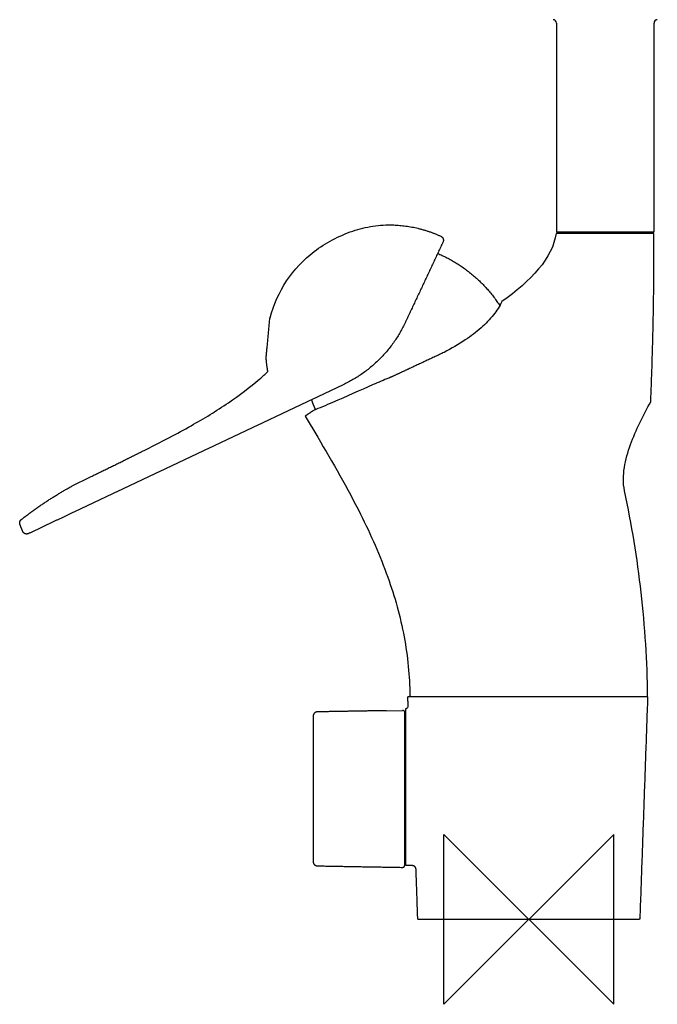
# Model space of a CAD drawing. Header units: millimetres. Extents: x -219 to 33, y -20 to 630.
# Tile 1 of 6: x -120 to 30, y -20 to 212. Entities that reach past the tile are written whole.
import ezdxf

# ---------------------------------------------------------------- set-up
doc = ezdxf.new("R2010")
doc.units = ezdxf.units.MM
doc.header["$MEASUREMENT"] = 0
doc.layers.add('ORIGIN', color=6, linetype='Continuous')
doc.layers.add('PLANNING', color=1, linetype='Continuous')

# ---------------------------------------------------------------- blocks, each defined once
blk = doc.blocks.new('8101-0000_R')
at = {"layer": 'ORIGIN'}
for p, q in [((20, 20), (-20, -20)), ((-20, -20), (-20, 20)), ((-20, 20), (20, -20)), ((20, -20), (20, 20))]:
    blk.add_line(p, q, dxfattribs=at)
at = {"layer": 'PLANNING'}
for p, q in [((6.5, 211.14), (6.5, 161.94)), ((29.5, 161.94), (29.5, 211.14)), ((6.5, 161.94), (29.5, 161.94)), ((-27.88, 52.5), (27.79, 52.5)), ((-29.22, 12.72), (-29.23, 48.77))]:
    blk.add_line(p, q, dxfattribs=at)
for points in [[(-29.01, 140.79), (-29.08, 140.65)], [(-52.68, 118.55), (-49.73, 113.58)], [(-107.57, 102.12), (-103.39, 104.2)], [(-27.8, 52.5), (27.8, 52.5)], [(-33.61, 49.17), (-29.73, 49.22)]]:
    blk.add_lwpolyline(points, dxfattribs=at)
for centre, start, end in [((5.7, 211.14), 0.0005, 88.2882), ((30.3, 211.14), 91.7181, 180.0041)]:
    blk.add_arc(centre, 0.8, start, end, dxfattribs=at)
for points, knots in [([(-60.96, 141.72), (-60.14, 144.8), (-57.49, 150.69), (-51.89, 156.67), (-46.27, 160.21), (-41.61, 162.25), (-36.74, 163.45), (-33.47, 163.64), (-31.83, 163.58)], [-39.221097, -39.221097, -39.221097, -39.221097, -29.655608, -20.12078, -14.96336, -9.796904, -4.907935, 0, 0, 0, 0]), ([(-6.34, 145.53), (-6.61, 144.97), (-7.22, 143.9), (-8.75, 141.75), (-11.28, 139.17), (-15.22, 136.23), (-18.25, 134.47), (-19.96, 133.56)], [0, 0, 0, 0, 1.849257, 3.697669, 7.920699, 12.608605, 18.428516, 18.428516, 18.428516, 18.428516]), ([(-91.14, 110.21), (-88.96, 111.3), (-85.05, 113.28), (-78.19, 116.98), (-70.97, 121.38), (-65.05, 125.82), (-62.1, 128.45), (-61.47, 129.03)], [0, 0, 0, 0, 7.320824, 13.118164, 23.390983, 32.682508, 35.257083, 35.257083, 35.257083, 35.257083]), ([(-32.95, 127.53), (-34.19, 127.03), (-38.62, 125.13), (-43.8, 122.8), (-48.52, 120.79), (-50.03, 120.16), (-50.75, 119.86)], [-19.383148, -19.383148, -19.383148, -19.383148, -15.373104, -4.908915, -2.340901, 0, 0, 0, 0]), ([(22.56, 100.98), (22.17, 102.77), (22.24, 104.66), (22.81, 108.27), (23.34, 110.12), (25.21, 115.28), (26.97, 118.76), (28.73, 121.94)], [-22.317408, -22.317408, -22.317408, -22.317408, -16.811801, -16.811801, -11.185385, -11.185385, -0.045425, -0.045425, -0.045425, -0.045425]), ([(-49.73, 113.58), (-46.2, 107.63), (-40.05, 96.96), (-33.05, 81.25), (-29.63, 69.08), (-28.29, 59.65), (-28.03, 55.01), (-28, 52.7)], [-65.461578, -65.461578, -65.461578, -65.461578, -44.708401, -28.545118, -13.947958, -6.923526, 0, 0, 0, 0]), ([(28, 52.7), (27.96, 60.63), (27.36, 69.11), (25.55, 85.05), (24.26, 93.03), (22.56, 100.98)], [-48.733522, -48.733522, -48.733522, -48.733522, -24.716935, -24.716935, -0.075013, -0.075013, -0.075013, -0.075013]), ([(-28.83, 49.71), (-28.79, 49.73), (-28.71, 49.78), (-28.58, 49.89), (-28.39, 50.12), (-28.37, 50.37), (-28.43, 50.52)], [0, 0, 0, 0, 0.1420463, 0.2820078, 0.5350231, 0.9913937, 0.9913937, 0.9913937, 0.9913937])]:
    blk.add_open_spline(points, degree=3, knots=knots, dxfattribs=at)
for points, degree in [([(-31.83, 163.58), (-31.83, 163.58), (-31.83, 163.58)], 2), ([(6.42, 161.61), (5.68, 155.81), (0.44, 150.38), (-6.34, 145.53)], 3), ([(27.35, 161.61), (16.88, 161.61), (6.42, 161.61)], 2), ([(-20.21, 159.59), (-24.61, 150.19), (-29.01, 140.79)], 2), ([(-19.96, 133.56), (-24.17, 131.59), (-28.38, 129.63)], 2), ([(-28.38, 129.63), (-30.33, 128.72), (-32.29, 127.81)], 2), ([(-43.73, 125.94), (-75.63, 110.85), (-107.54, 95.76)], 2), ([(-107.54, 95.76), (-112.71, 93.32), (-117.88, 90.87)], 2), ([(-28.43, 50.52), (-28.46, 51.41), (-28.49, 52.29)], 2), ([(-28.29, 52.5), (-28.09, 52.5), (-27.88, 52.5)], 2), ([(27.99, 52.29), (27.07, 26.24), (26.16, 0.19)], 2), ([(-33.61, 49.17), (-41.71, 49.03), (-49.8, 48.89)], 2), ([(-29.23, 48.77), (-29.23, 49.03), (-29.48, 49.22), (-29.73, 49.22)], 3), ([(-29, 31.2), (-29, 40.35), (-29, 49.51)], 2), ([(-50.8, 47.87), (-50.8, 47.1), (-50.8, 46.32)], 2), ([(-50.8, 41.62), (-50.8, 27.62), (-50.8, 13.62)], 2), ([(-29, 12.89), (-29, 22.05), (-29, 31.2)], 2), ([(-49.8, 12.61), (-39.77, 12.43), (-29.73, 12.26)], 2), ([(-27.4, 12.66), (-28.1, 12.68), (-28.81, 12.69)], 2), ([(-26.16, 0.19), (-26.36, 6.02), (-26.57, 11.84)], 2), ([(25.96, 0), (0, 0), (-25.96, 0)], 2)]:
    blk.add_open_spline(points, degree=degree, dxfattribs=at)
for points, weights in [([(-31.83, 163.58), (-26, 163.35), (-20.7, 160.92)], [1, 0.981029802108, 1]), ([(27.41, 161.6), (27.38, 161.6), (27.35, 161.61)], [1, 0.999999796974, 1]), ([(29.49, 161.6), (28.45, 161.6), (27.41, 161.6)], [1, 0.999999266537, 1]), ([(28.73, 121.94), (29.55, 141.76), (29.49, 161.6)], [0.99999999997, 0.999759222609, 1]), ([(-21.48, 156.88), (-12.27, 152.98), (-6.84, 144.58)], [1, 0.955772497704, 1]), ([(-61.88, 132.35), (-61.42, 136.97), (-61, 141.59)], [1, 0.99999471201, 1]), ([(-29.08, 140.65), (-33.75, 130.65), (-43.73, 125.94)], [1, 0.940835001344, 1]), ([(-61.47, 129.03), (-61.77, 130.68), (-61.88, 132.35)], [0.99999861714, 0.998382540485, 1]), ([(-32.29, 127.81), (-32.62, 127.67), (-32.95, 127.53)], [1, 0.999997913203, 1]), ([(-50.24, 120.07), (-50.75, 121.23), (-51.18, 122.42)], [1, 0.999245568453, 1]), ([(-50.75, 119.86), (-51.72, 119.2), (-52.68, 118.55)], [1, 0.999994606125, 1]), ([(-95.29, 108.15), (-93.22, 109.17), (-91.14, 110.21)], [1, 0.99999251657, 1]), ([(-103.39, 104.2), (-99.33, 106.17), (-95.29, 108.15)], [1, 0.999997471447, 1]), ([(-119.56, 94.19), (-113.88, 98.63), (-107.57, 102.12)], [1, 0.99683052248, 1]), ([(-119.87, 93.04), (-120.14, 93.73), (-119.56, 94.19)], [1, 0.802718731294, 1]), ([(-119.23, 91.41), (-119.56, 92.22), (-119.87, 93.04)], [1, 0.999995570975, 1]), ([(-28, 52.7), (-28, 52.5), (-27.8, 52.5)], [0.999999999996, 0.711055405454, 1]), ([(27.8, 52.5), (27.84, 52.5), (27.87, 52.52)], [1, 0.980923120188, 1]), ([(27.87, 52.52), (27.99, 52.57), (28, 52.7)], [1, 0.846370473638, 1]), ([(-49.8, 48.89), (-50.8, 48.87), (-50.8, 47.87)], [1, 0.713251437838, 0.999999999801]), ([(-29, 49.51), (-29, 49.66), (-28.83, 49.71)], [1, 0.784483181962, 1]), ([(-50.8, 13.62), (-50.8, 12.62), (-49.8, 12.61)], [1, 0.713274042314, 0.999999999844]), ([(-29.73, 12.26), (-29.25, 12.25), (-29.22, 12.72)], [1, 0.722631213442, 1]), ([(-28.81, 12.69), (-29, 12.7), (-29, 12.89)], [1, 0.716910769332, 1]), ([(-26.57, 11.84), (-26.6, 12.64), (-27.4, 12.66)], [1, 0.728480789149, 1]), ([(-25.96, 0), (-26.15, 0), (-26.16, 0.19)], [1, 0.719449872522, 1]), ([(26.16, 0.19), (26.15, 0), (25.96, 0)], [1, 0.719449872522, 1])]:
    blk.add_rational_spline(points, weights, degree=2, dxfattribs=at)
for points, weights, knots in [([(-20.7, 160.92), (-20.32, 160.75), (-20.18, 160.36), (-20.04, 159.97), (-20.21, 159.59)], [1, 0.92313755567, 1, 0.923138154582, 0.999998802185], [0, 0, 0, 0.78927, 0.78927, 1.578534, 1.578534, 1.578534]), ([(-61, 141.59), (-60.99, 141.6), (-60.99, 141.62), (-60.98, 141.66), (-60.97, 141.71), (-60.97, 141.72), (-60.96, 141.72)], [1, 0.999999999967, 1, 0.999999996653, 1, 0.999999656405, 1], [-0.138625, -0.138625, -0.138625, -0.111748, -0.111748, -0.0169878, -0.0169878, 0, 0, 0]), ([(-117.88, 90.87), (-118.27, 90.69), (-118.67, 90.85), (-119.08, 91.01), (-119.23, 91.41)], [1, 0.917555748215, 1, 0.917555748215, 1], [0, 0, 0, 0.817818, 0.817818, 1.635635, 1.635635, 1.635635]), ([(-28.49, 52.29), (-28.5, 52.38), (-28.44, 52.44), (-28.38, 52.5), (-28.29, 52.5)], [0.99999999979, 0.921259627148, 1, 0.921259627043, 1], [0, 0, 0, 0.1604213, 0.1604213, 0.3208426, 0.3208426, 0.3208426]), ([(27.79, 52.5), (27.88, 52.5), (27.94, 52.44), (28, 52.38), (27.99, 52.29)], [1, 0.920473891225, 1, 0.920473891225, 1], [-0.321204, -0.321204, -0.321204, -0.160602, -0.160602, 0, 0, 0]), ([(-50.8, 46.32), (-50.8, 46.31), (-50.8, 46.3), (-50.8, 46.27), (-50.8, 46.25), (-50.8, 46.21), (-50.8, 46.17), (-50.79, 46.11), (-50.79, 46.05), (-50.79, 45.98), (-50.79, 45.9), (-50.79, 45.82), (-50.79, 45.73), (-50.78, 45.59), (-50.78, 45.44), (-50.78, 45.34), (-50.78, 45.25), (-50.78, 45.14), (-50.78, 45.04), (-50.78, 44.88), (-50.78, 44.72), (-50.78, 44.56), (-50.77, 44.39), (-50.77, 44.18), (-50.77, 43.97), (-50.77, 43.75), (-50.77, 43.54), (-50.78, 43.33), (-50.78, 43.12), (-50.78, 42.89), (-50.78, 42.67), (-50.78, 42.47), (-50.79, 42.27), (-50.79, 42.16), (-50.79, 42.05), (-50.79, 41.97), (-50.79, 41.89), (-50.79, 41.88), (-50.79, 41.86), (-50.8, 41.77), (-50.8, 41.68), (-50.8, 41.66), (-50.8, 41.63), (-50.8, 41.62), (-50.8, 41.62)], [1, 0.999951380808, 1, 0.999996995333, 1, 0.999997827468, 1, 0.999997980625, 1, 0.999998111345, 1, 0.999998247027, 1, 0.999997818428, 1, 0.999999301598, 1, 0.999999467, 1, 0.999998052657, 1, 0.999999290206, 1, 0.999999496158, 1, 0.99999940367, 1, 0.999998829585, 1, 0.999996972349, 1, 0.999996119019, 1, 0.999997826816, 1, 0.999998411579, 1, 0.999999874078, 1, 0.999990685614, 1, 0.999995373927, 1, 0.999936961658, 1], [0.000103, 0.000103, 0.000103, 0.022952, 0.022952, 0.072524, 0.072524, 0.152523, 0.152523, 0.272131, 0.272131, 0.416692, 0.416692, 0.591214, 0.591214, 0.877544, 0.877544, 1.075256, 1.075256, 1.27767, 1.27767, 1.601057, 1.601057, 1.926193, 1.926193, 2.354463, 2.354463, 2.781875, 2.781875, 3.2043, 3.2043, 3.649188, 3.649188, 4.045978, 4.045978, 4.268995, 4.268995, 4.426868, 4.426868, 4.457677, 4.457677, 4.63973, 4.63973, 4.688885, 4.688885, 4.705395, 4.705395, 4.705395])]:
    blk.add_rational_spline(points, weights, degree=2, knots=knots, dxfattribs=at)

msp = doc.modelspace()

# ---------------------------------------------------------------- block references
msp.add_blockref('8101-0000_R', (0, 0))

doc.saveas('drawing.dxf')
